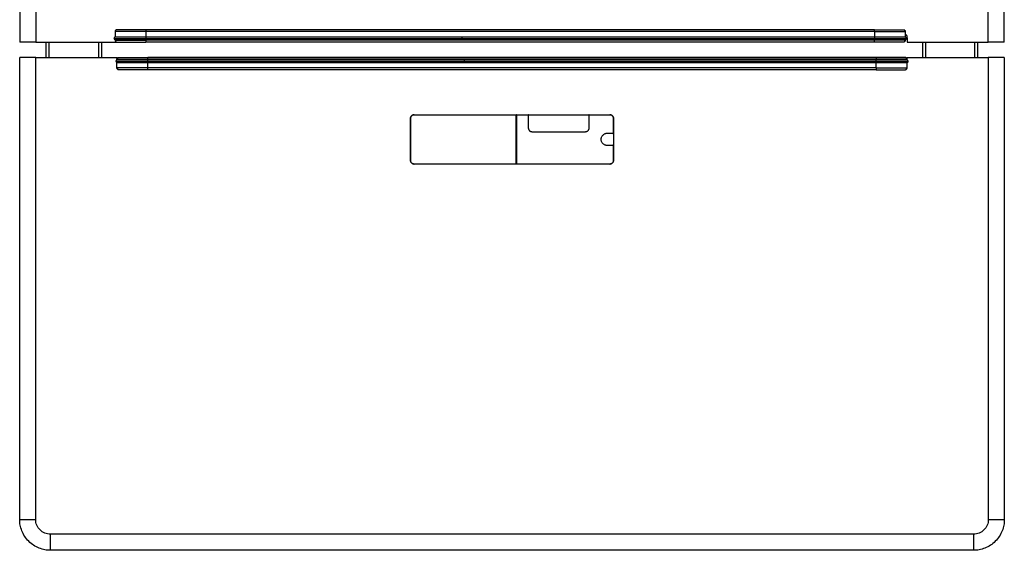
# Model space of a CAD drawing. Header units: millimetres. Extents: x -198 to 1402, y 625 to 2250.
# Tile 1 of 2: x -198 to 1402, y 625 to 1486. Entities that reach past the tile are written whole.
import ezdxf

# ---------------------------------------------------------------- set-up
doc = ezdxf.new("R2010")
doc.units = ezdxf.units.MM

msp = doc.modelspace()

# ---------------------------------------------------------------- linework, layer by layer
at = {"color": 7, "linetype": 'Continuous', "lineweight": 25}
for p, q in [((-198.1, 2199.6), (-198.1, 1449.6)), ((-172.1, 2199.6), (-172.1, 1449.6)), ((1375.9, 1449.6), (1375.9, 2199.6)), ((1401.9, 1449.6), (1401.9, 2199.6)), ((-43.1, 1466.6), (-43.1, 1457.5)), ((1190.9, 1469.6), (6.9, 1469.6)), ((1190.9, 1466.6), (6.9, 1466.6)), ((1190.9, 1457.6), (6.9, 1457.6)), ((1240.9, 1466.6), (1240.9, 1457.6)), ((1240.9, 1457.6), (1240.9, 1457.6)), ((1243.9, 1456.5), (1243.9, 1458.6)), ((-172.1, 1449.6), (-40.2, 1449.6)), ((-155.1, 1424.6), (-155.1, 1449.6)), ((-65.1, 1449.6), (-65.1, 1424.6)), ((-43.1, 1453.6), (-43.1, 1452.6)), ((6.9, 1455.6), (1190.9, 1455.6)), ((6.9, 1453.6), (1190.9, 1453.6)), ((1190.9, 1452.6), (6.9, 1452.6)), ((1190.9, 1449.6), (6.9, 1449.6)), ((1239, 1449.8), (1239.3, 1450)), ((1240.9, 1453.6), (1240.9, 1453.6)), ((1240.9, 1453.6), (1240.9, 1452.6)), ((1244, 1455.6), (1244, 1449.6)), ((1244, 1449.6), (1375.9, 1449.6)), ((1268.9, 1449.6), (1268.9, 1424.6)), ((1358.9, 1424.6), (1358.9, 1449.6)), ((-198.1, 674.6), (-198.1, 1424.6)), ((-172.1, 674.6), (-172.1, 1424.6)), ((-172.1, 1424.6), (-40.2, 1424.6)), ((-40.2, 1424.6), (-40.2, 1421.8)), ((1193.9, 1424.6), (9.9, 1424.6)), ((1242.3, 1424.2), (1242, 1424.4)), ((1244, 1421.7), (1244, 1424.6)), ((1244, 1424.6), (1375.9, 1424.6)), ((1375.9, 1424.6), (1375.9, 674.6)), ((1401.9, 1424.6), (1401.9, 674.6)), ((-40.2, 1421.6), (-40.2, 1420.5)), ((-40.1, 1420.5), (-40.1, 1421.6)), ((-40.1, 1407.6), (-40.1, 1416.6)), ((1193.9, 1421.6), (9.9, 1421.6)), ((1193.9, 1420.6), (9.9, 1420.6)), ((9.9, 1418.6), (1193.9, 1418.6)), ((9.9, 1416.6), (1193.9, 1416.6)), ((1243.9, 1420.6), (1243.9, 1421.6)), ((1243.9, 1420.6), (1243.9, 1420.6)), ((1243.9, 1416.6), (1243.9, 1416.6)), ((1243.9, 1407.6), (1243.9, 1416.6)), ((1244, 1420.6), (1244, 1421.6)), ((1193.9, 1407.6), (9.9, 1407.6)), ((1193.9, 1404.6), (9.9, 1404.6)), ((442.9, 1331.6), (760.9, 1331.6)), ((608.9, 1251.6), (608.9, 1331.6)), ((609.4, 1331.1), (609.4, 1252.1)), ((628.9, 1309.6), (628.9, 1331.1)), ((726.9, 1331.1), (726.9, 1309.6)), ((436.9, 1325.6), (436.9, 1257.6)), ((436.9, 1257.6), (436.9, 1325.6)), ((766.9, 1302.1), (766.9, 1325.6)), ((766.9, 1325.6), (766.9, 1257.6)), ((720.9, 1303.6), (634.9, 1303.6)), ((756.9, 1301.6), (766.4, 1301.6)), ((766.9, 1299.9), (766.5, 1301.7)), ((766.4, 1281.6), (756.9, 1281.6)), ((766.9, 1257.6), (766.9, 1281.1)), ((760.9, 1251.6), (442.9, 1251.6)), ((1351.9, 650.6), (-148.1, 650.6)), ((1351.9, 624.6), (-148.1, 624.6))]:
    msp.add_line(p, q, dxfattribs=at)
at = {"color": 8, "linetype": 'Continuous', "lineweight": 25}
for p, q in [((6.9, 1466.6), (6.9, 1457.6)), ((1190.9, 1466.6), (1190.9, 1457.6)), ((-150.1, 1424.6), (-150.1, 1449.6)), ((-70.1, 1449.6), (-70.1, 1424.6)), ((6.9, 1453.6), (6.9, 1452.6)), ((1190.9, 1453.6), (1190.9, 1452.6)), ((1273.9, 1449.6), (1273.9, 1424.6)), ((1353.9, 1424.6), (1353.9, 1449.6)), ((9.9, 1420.6), (9.9, 1421.6)), ((9.9, 1407.6), (9.9, 1416.6)), ((1193.9, 1420.6), (1193.9, 1421.6)), ((1193.9, 1407.6), (1193.9, 1416.6))]:
    msp.add_line(p, q, dxfattribs=at)
at = {"color": 7, "linetype": 'Continuous', "lineweight": 25}
for points, knots in [([(-42.2, 1457.6), (-42.5, 1457.6), (-43.1, 1457.5), (-44, 1457.1), (-44.7, 1456.4), (-44.8, 1455.9), (-44.9, 1455.6)], [0, 0, 0, 0, 0.244109, 0.496239, 0.75033, 1, 1, 1, 1]), ([(-40.1, 1469.6), (-40.5, 1469.6), (-40.8, 1469.6), (-41.6, 1469.3), (-41.9, 1469), (-42.5, 1468.5), (-42.8, 1468.1), (-43.1, 1467.4), (-43.1, 1467), (-43.1, 1466.6)], [0, 0, 0, 0, 0.25, 0.25, 0.5, 0.5, 0.75, 0.75, 1, 1, 1, 1]), ([(6.9, 1466.6), (3.9, 1466.6), (0.9, 1466.6), (-5.3, 1466.6), (-8.4, 1466.6), (-14.6, 1466.6), (-17.6, 1466.6), (-23.3, 1466.6), (-26, 1466.6), (-30.9, 1466.6), (-33.1, 1466.6), (-36.8, 1466.6), (-38.4, 1466.6), (-40.8, 1466.6), (-41.7, 1466.6), (-42.9, 1466.6), (-43.1, 1466.6), (-43.1, 1466.6)], [0, 0, 0, 0, 0.125, 0.125, 0.25, 0.25, 0.375, 0.375, 0.5, 0.5, 0.625, 0.625, 0.75, 0.75, 0.875, 0.875, 1, 1, 1, 1]), ([(-41.2, 1469.4), (-41.5, 1469.3), (-42, 1469), (-42.4, 1468.3), (-42.5, 1467.4), (-42.3, 1466.9), (-42.2, 1466.6)], [0, 0, 0, 0, 0.246883, 0.497393, 0.749174, 1, 1, 1, 1]), ([(6.9, 1457.6), (5, 1457.6), (1.6, 1457.6), (-3.1, 1457.6), (-6.9, 1457.6), (-9.9, 1457.6), (-13.7, 1457.6), (-18.4, 1457.6), (-23.9, 1457.6), (-28.8, 1457.6), (-32.1, 1457.6), (-34.2, 1457.6), (-35.8, 1457.6), (-37.5, 1457.6), (-39.3, 1457.6), (-41, 1457.6), (-41.7, 1457.6), (-42.2, 1457.6)], [0, 0, 0, 0, 0.081123, 0.149962, 0.206511, 0.250765, 0.288051, 0.383851, 0.481976, 0.57903, 0.667092, 0.699278, 0.740786, 0.791615, 0.851763, 0.921224, 1, 1, 1, 1]), ([(6.9, 1469.6), (0.7, 1469.6), (-5.4, 1469.6), (-16.8, 1469.6), (-27.2, 1469.6), (-34.2, 1469.6), (-38.9, 1469.6), (-40.1, 1469.6), (-40.1, 1469.6)], [0, 0, 0, 0, 0.25, 0.25, 0.5, 0.75, 0.75, 1, 1, 1, 1]), ([(6.9, 1469.6), (6.9, 1469.6), (6.9, 1469.6), (6.9, 1469.3), (6.9, 1469), (6.9, 1468.5), (6.9, 1468.1), (6.9, 1467.4), (6.9, 1467), (6.9, 1466.6)], [0, 0, 0, 0, 0.25, 0.25, 0.5, 0.5, 0.75, 0.75, 1, 1, 1, 1]), ([(1190.9, 1466.6), (1190.9, 1467), (1190.9, 1467.4), (1190.9, 1468.1), (1190.9, 1468.5), (1190.9, 1469), (1190.9, 1469.3), (1190.9, 1469.6), (1190.9, 1469.6), (1190.9, 1469.6)], [0, 0, 0, 0, 0.25, 0.25, 0.5, 0.5, 0.75, 0.75, 1, 1, 1, 1]), ([(1190.9, 1469.6), (1197, 1469.6), (1203.2, 1469.6), (1214.6, 1469.6), (1225, 1469.6), (1232, 1469.6), (1236.7, 1469.6), (1237.9, 1469.6), (1237.9, 1469.6)], [0, 0, 0, 0, 0.25, 0.25, 0.5, 0.75, 0.75, 1, 1, 1, 1]), ([(1239.9, 1457.6), (1239.5, 1457.6), (1238.8, 1457.6), (1237.1, 1457.6), (1235.3, 1457.6), (1233.6, 1457.6), (1232, 1457.6), (1229.8, 1457.6), (1226.6, 1457.6), (1221.7, 1457.6), (1216.2, 1457.6), (1211.4, 1457.6), (1207.6, 1457.6), (1204.6, 1457.6), (1200.9, 1457.6), (1196.2, 1457.6), (1192.7, 1457.6), (1190.9, 1457.6)], [0, 0, 0, 0, 0.078776, 0.148236, 0.208384, 0.259215, 0.300724, 0.332911, 0.420972, 0.518027, 0.61615, 0.711948, 0.749235, 0.793489, 0.850038, 0.918877, 1, 1, 1, 1]), ([(1237.9, 1469.6), (1238.2, 1469.6), (1238.6, 1469.6), (1239.4, 1469.3), (1239.7, 1469), (1240.3, 1468.5), (1240.5, 1468.1), (1240.8, 1467.4), (1240.9, 1467), (1240.9, 1466.6)], [0, 0, 0, 0, 0.25, 0.25, 0.5, 0.5, 0.75, 0.75, 1, 1, 1, 1]), ([(1239.9, 1466.6), (1240.1, 1466.9), (1240.3, 1467.4), (1240.2, 1468.3), (1239.8, 1469), (1239.2, 1469.3), (1239, 1469.4)], [0, 0, 0, 0, 0.250826, 0.502607, 0.753117, 1, 1, 1, 1]), ([(1239.8, 1466.6), (1240.1, 1466.6), (1240.8, 1466.6), (1240.8, 1466.6), (1240.9, 1466.6)], [0, 0, 0, 0, 0.32943, 1, 1, 1, 1]), ([(1242.6, 1455.6), (1242.6, 1455.9), (1242.4, 1456.4), (1241.8, 1457.1), (1240.9, 1457.5), (1240.2, 1457.6), (1239.9, 1457.6)], [0, 0, 0, 0, 0.249642, 0.503743, 0.7558945, 1, 1, 1, 1]), ([(1243.9, 1458.6), (1243.9, 1459), (1243.8, 1459.4), (1243.5, 1460.1), (1243.3, 1460.5), (1242.7, 1461), (1242.4, 1461.3), (1241.6, 1461.6), (1241.2, 1461.6), (1240.9, 1461.6)], [0, 0, 0, 0, 0.25, 0.25, 0.5, 0.5, 0.75, 0.75, 1, 1, 1, 1]), ([(1242.6, 1455.6), (1242.6, 1455.9), (1242.4, 1456.4), (1241.8, 1457.1), (1241.2, 1457.4), (1240.9, 1457.5), (1240.9, 1457.5)], [0, 0, 0, 0, 0.328665, 0.663148, 0.995051, 1, 1, 1, 1]), ([(-172.1, 1449.6), (-173.6, 1449.6), (-175.2, 1449.6), (-178.5, 1449.6), (-180.1, 1449.6), (-183.3, 1449.6), (-184.9, 1449.6), (-187.8, 1449.6), (-189.2, 1449.6), (-191.8, 1449.6), (-192.9, 1449.6), (-194.8, 1449.6), (-195.7, 1449.6), (-196.9, 1449.6), (-197.4, 1449.6), (-198, 1449.6), (-198.1, 1449.6), (-198.1, 1449.6)], [0, 0, 0, 0, 0.125, 0.125, 0.25, 0.25, 0.375, 0.375, 0.5, 0.5, 0.625, 0.625, 0.75, 0.75, 0.875, 0.875, 1, 1, 1, 1]), ([(-44.9, 1455.6), (-44.8, 1455.4), (-44.7, 1454.9), (-44, 1454.2), (-43.1, 1453.7), (-42.5, 1453.6), (-42.2, 1453.6)], [0, 0, 0, 0, 0.2496703, 0.5037609, 0.7558909, 1, 1, 1, 1]), ([(-43.1, 1452.6), (-43.1, 1452.6), (-43, 1452.6), (-42.3, 1452.6), (-42.1, 1452.6)], [0, 0, 0, 0, 0.617021, 1, 1, 1, 1]), ([(-43.1, 1452.6), (-43.1, 1452.3), (-43.1, 1451.9), (-42.8, 1451.1), (-42.5, 1450.8), (-41.9, 1450.2), (-41.6, 1450), (-40.8, 1449.7), (-40.5, 1449.6), (-40.1, 1449.6)], [0, 0, 0, 0, 0.25, 0.25, 0.5, 0.5, 0.75, 0.75, 1, 1, 1, 1]), ([(-42.2, 1452.6), (-42.3, 1452.3), (-42.5, 1451.8), (-42.4, 1451), (-42, 1450.2), (-41.5, 1450), (-41.2, 1449.8)], [0, 0, 0, 0, 0.250826, 0.502607, 0.753117, 1, 1, 1, 1]), ([(-42.2, 1453.6), (-41.7, 1453.6), (-41, 1453.6), (-39.3, 1453.6), (-37.5, 1453.6), (-35.8, 1453.6), (-34.2, 1453.6), (-32.1, 1453.6), (-28.8, 1453.6), (-23.9, 1453.6), (-18.4, 1453.6), (-13.7, 1453.6), (-9.9, 1453.6), (-6.9, 1453.6), (-3.1, 1453.6), (1.6, 1453.6), (5, 1453.6), (6.9, 1453.6)], [0, 0, 0, 0, 0.078776, 0.148237, 0.208385, 0.259214, 0.300722, 0.332908, 0.42097, 0.518024, 0.616149, 0.711949, 0.749235, 0.793489, 0.850038, 0.918877, 1, 1, 1, 1]), ([(-40.1, 1449.6), (-40.1, 1449.6), (-38.9, 1449.6), (-34.2, 1449.6), (-27.2, 1449.6), (-16.8, 1449.6), (-5.4, 1449.6), (0.7, 1449.6), (6.9, 1449.6)], [0, 0, 0, 0, 0.25, 0.25, 0.5, 0.75, 0.75, 1, 1, 1, 1]), ([(6.9, 1452.6), (6.9, 1452.3), (6.9, 1451.9), (6.9, 1451.1), (6.9, 1450.8), (6.9, 1450.2), (6.9, 1450), (6.9, 1449.7), (6.9, 1449.6), (6.9, 1449.6)], [0, 0, 0, 0, 0.25, 0.25, 0.5, 0.5, 0.75, 0.75, 1, 1, 1, 1]), ([(1190.9, 1453.6), (1192.7, 1453.6), (1196.2, 1453.6), (1200.9, 1453.6), (1204.6, 1453.6), (1207.6, 1453.6), (1211.4, 1453.6), (1216.2, 1453.6), (1221.7, 1453.6), (1226.6, 1453.6), (1229.8, 1453.6), (1232, 1453.6), (1233.6, 1453.6), (1235.3, 1453.6), (1237.1, 1453.6), (1238.8, 1453.6), (1239.5, 1453.6), (1239.9, 1453.6)], [0, 0, 0, 0, 0.081123, 0.149962, 0.206511, 0.250765, 0.288052, 0.38385, 0.481973, 0.579028, 0.667089, 0.699276, 0.740785, 0.791616, 0.851764, 0.921224, 1, 1, 1, 1]), ([(1240.9, 1452.6), (1240.9, 1452.6), (1239.6, 1452.6), (1234.6, 1452.6), (1227.2, 1452.6), (1216.1, 1452.6), (1204, 1452.6), (1197.4, 1452.6), (1190.9, 1452.6)], [0, 0, 0, 0, 0.25, 0.25, 0.5, 0.75, 0.75, 1, 1, 1, 1]), ([(1190.9, 1449.6), (1190.9, 1449.6), (1190.9, 1449.7), (1190.9, 1450), (1190.9, 1450.2), (1190.9, 1450.8), (1190.9, 1451.1), (1190.9, 1451.9), (1190.9, 1452.3), (1190.9, 1452.6)], [0, 0, 0, 0, 0.25, 0.25, 0.5, 0.5, 0.75, 0.75, 1, 1, 1, 1]), ([(1237.9, 1449.6), (1237.9, 1449.6), (1236.7, 1449.6), (1232, 1449.6), (1225, 1449.6), (1214.6, 1449.6), (1203.2, 1449.6), (1197, 1449.6), (1190.9, 1449.6)], [0, 0, 0, 0, 0.25, 0.25, 0.5, 0.75, 0.75, 1, 1, 1, 1]), ([(1240.9, 1452.6), (1240.9, 1452.3), (1240.8, 1451.9), (1240.5, 1451.1), (1240.3, 1450.8), (1239.7, 1450.2), (1239.4, 1450), (1238.6, 1449.7), (1238.2, 1449.6), (1237.9, 1449.6)], [0, 0, 0, 0, 0.25, 0.25, 0.5, 0.5, 0.75, 0.75, 1, 1, 1, 1]), ([(1239, 1449.8), (1239.2, 1450), (1239.8, 1450.2), (1240.2, 1451), (1240.3, 1451.8), (1240.1, 1452.3), (1239.9, 1452.6)], [0, 0, 0, 0, 0.246883, 0.497393, 0.749174, 1, 1, 1, 1]), ([(1239.9, 1453.6), (1240.2, 1453.6), (1240.9, 1453.7), (1241.8, 1454.2), (1242.4, 1454.9), (1242.6, 1455.4), (1242.6, 1455.6)], [0, 0, 0, 0, 0.2441055, 0.496257, 0.750358, 1, 1, 1, 1]), ([(1242.9, 1455.6), (1242.9, 1455.4), (1242.8, 1455.1), (1242.6, 1454.6), (1242.5, 1454.4), (1242.1, 1454), (1241.9, 1453.9), (1241.4, 1453.7), (1241.1, 1453.6), (1240.9, 1453.6)], [0, 0, 0, 0, 0.25, 0.25, 0.5, 0.5, 0.75, 0.75, 1, 1, 1, 1]), ([(1401.9, 1449.6), (1401.9, 1449.6), (1401.7, 1449.6), (1401.2, 1449.6), (1400.7, 1449.6), (1399.4, 1449.6), (1398.6, 1449.6), (1396.7, 1449.6), (1395.5, 1449.6), (1393, 1449.6), (1391.6, 1449.6), (1388.6, 1449.6), (1387.1, 1449.6), (1383.9, 1449.6), (1382.2, 1449.6), (1379, 1449.6), (1377.4, 1449.6), (1375.9, 1449.6)], [0, 0, 0, 0, 0.125, 0.125, 0.25, 0.25, 0.375, 0.375, 0.5, 0.5, 0.625, 0.625, 0.75, 0.75, 0.875, 0.875, 1, 1, 1, 1]), ([(-172.1, 1424.6), (-173.6, 1424.6), (-175.2, 1424.6), (-178.5, 1424.6), (-180.1, 1424.6), (-183.3, 1424.6), (-184.9, 1424.6), (-187.8, 1424.6), (-189.2, 1424.6), (-191.8, 1424.6), (-192.9, 1424.6), (-194.8, 1424.6), (-195.7, 1424.6), (-196.9, 1424.6), (-197.4, 1424.6), (-198, 1424.6), (-198.1, 1424.6), (-198.1, 1424.6)], [0, 0, 0, 0, 0.125, 0.125, 0.25, 0.25, 0.375, 0.375, 0.5, 0.5, 0.625, 0.625, 0.75, 0.75, 0.875, 0.875, 1, 1, 1, 1]), ([(-40.1, 1421.6), (-40.1, 1422), (-40.1, 1422.4), (-39.8, 1423.1), (-39.5, 1423.5), (-38.9, 1424.1), (-38.6, 1424.3), (-37.8, 1424.6), (-37.5, 1424.6), (-37.1, 1424.6)], [0, 0, 0, 0, 0.25, 0.25, 0.5, 0.5, 0.75, 0.75, 1, 1, 1, 1]), ([(-38.2, 1424.4), (-38.5, 1424.3), (-39, 1424), (-39.4, 1423.3), (-39.5, 1422.5), (-39.3, 1421.9), (-39.2, 1421.6)], [0, 0, 0, 0, 0.246883, 0.497393, 0.749174, 1, 1, 1, 1]), ([(-37.1, 1424.6), (-37.1, 1424.6), (-35.9, 1424.6), (-31.2, 1424.6), (-24.2, 1424.6), (-13.8, 1424.6), (-2.4, 1424.6), (3.7, 1424.6), (9.9, 1424.6)], [0, 0, 0, 0, 0.25, 0.25, 0.5, 0.75, 0.75, 1, 1, 1, 1]), ([(9.9, 1421.6), (9.9, 1422), (9.9, 1422.4), (9.9, 1423.1), (9.9, 1423.5), (9.9, 1424.1), (9.9, 1424.3), (9.9, 1424.6), (9.9, 1424.6), (9.9, 1424.6)], [0, 0, 0, 0, 0.25, 0.25, 0.5, 0.5, 0.75, 0.75, 1, 1, 1, 1]), ([(1193.9, 1424.6), (1193.9, 1424.6), (1193.9, 1424.6), (1193.9, 1424.3), (1193.9, 1424.1), (1193.9, 1423.5), (1193.9, 1423.1), (1193.9, 1422.4), (1193.9, 1422), (1193.9, 1421.6)], [0, 0, 0, 0, 0.25, 0.25, 0.5, 0.5, 0.75, 0.75, 1, 1, 1, 1]), ([(1240.9, 1424.6), (1240.9, 1424.6), (1239.7, 1424.6), (1235, 1424.6), (1228, 1424.6), (1217.6, 1424.6), (1206.2, 1424.6), (1200, 1424.6), (1193.9, 1424.6)], [0, 0, 0, 0, 0.25, 0.25, 0.5, 0.75, 0.75, 1, 1, 1, 1]), ([(1243.9, 1421.6), (1243.9, 1422), (1243.8, 1422.4), (1243.5, 1423.1), (1243.3, 1423.5), (1242.7, 1424.1), (1242.4, 1424.3), (1241.6, 1424.6), (1241.2, 1424.6), (1240.9, 1424.6)], [0, 0, 0, 0, 0.25, 0.25, 0.5, 0.5, 0.75, 0.75, 1, 1, 1, 1]), ([(1242.9, 1421.6), (1243.1, 1421.9), (1243.3, 1422.5), (1243.2, 1423.3), (1242.8, 1424), (1242.2, 1424.3), (1242, 1424.4)], [0, 0, 0, 0, 0.250826, 0.502607, 0.753117, 1, 1, 1, 1]), ([(1401.9, 1424.6), (1401.9, 1424.6), (1401.7, 1424.6), (1401.2, 1424.6), (1400.7, 1424.6), (1399.4, 1424.6), (1398.6, 1424.6), (1396.7, 1424.6), (1395.5, 1424.6), (1393, 1424.6), (1391.6, 1424.6), (1388.6, 1424.6), (1387.1, 1424.6), (1383.9, 1424.6), (1382.2, 1424.6), (1379, 1424.6), (1377.4, 1424.6), (1375.9, 1424.6)], [0, 0, 0, 0, 0.125, 0.125, 0.25, 0.25, 0.375, 0.375, 0.5, 0.5, 0.625, 0.625, 0.75, 0.75, 0.875, 0.875, 1, 1, 1, 1]), ([(-39.2, 1420.6), (-39.5, 1420.6), (-40.1, 1420.6), (-41, 1420.1), (-41.7, 1419.4), (-41.8, 1418.9), (-41.9, 1418.6)], [0, 0, 0, 0, 0.2441091, 0.4962391, 0.7503297, 1, 1, 1, 1]), ([(-41.9, 1418.6), (-41.8, 1418.4), (-41.7, 1417.9), (-41, 1417.2), (-40.1, 1416.7), (-39.5, 1416.7), (-39.2, 1416.6)], [0, 0, 0, 0, 0.24967, 0.503761, 0.755891, 1, 1, 1, 1]), ([(-40.1, 1421.6), (-40.1, 1421.6), (-38.8, 1421.6), (-33.8, 1421.6), (-26.4, 1421.6), (-15.3, 1421.6), (-3.2, 1421.6), (3.3, 1421.6), (9.9, 1421.6)], [0, 0, 0, 0, 0.25, 0.25, 0.5, 0.75, 0.75, 1, 1, 1, 1]), ([(9.9, 1420.6), (8, 1420.6), (4.6, 1420.6), (-0.1, 1420.6), (-3.9, 1420.6), (-6.9, 1420.6), (-10.7, 1420.6), (-15.4, 1420.6), (-20.9, 1420.6), (-25.8, 1420.6), (-29.1, 1420.6), (-31.2, 1420.6), (-32.8, 1420.6), (-34.5, 1420.6), (-36.3, 1420.6), (-38, 1420.6), (-38.7, 1420.6), (-39.2, 1420.6)], [0, 0, 0, 0, 0.081123, 0.149962, 0.206511, 0.250765, 0.288051, 0.383851, 0.481976, 0.57903, 0.667092, 0.699278, 0.740786, 0.791615, 0.851763, 0.921224, 1, 1, 1, 1]), ([(-39.2, 1416.6), (-38.7, 1416.6), (-38, 1416.6), (-36.3, 1416.6), (-34.5, 1416.6), (-32.8, 1416.6), (-31.2, 1416.6), (-29.1, 1416.6), (-25.8, 1416.6), (-20.9, 1416.6), (-15.4, 1416.6), (-10.7, 1416.6), (-6.9, 1416.6), (-3.9, 1416.6), (-0.1, 1416.6), (4.6, 1416.6), (8, 1416.6), (9.9, 1416.6)], [0, 0, 0, 0, 0.078776, 0.148237, 0.208385, 0.259214, 0.300722, 0.332908, 0.42097, 0.518024, 0.616149, 0.711949, 0.749235, 0.793489, 0.850038, 0.918877, 1, 1, 1, 1]), ([(1242.9, 1420.6), (1242.5, 1420.6), (1241.8, 1420.6), (1240.1, 1420.6), (1238.3, 1420.6), (1236.6, 1420.6), (1235, 1420.6), (1232.8, 1420.6), (1229.6, 1420.6), (1224.7, 1420.6), (1219.2, 1420.6), (1214.4, 1420.6), (1210.6, 1420.6), (1207.6, 1420.6), (1203.9, 1420.6), (1199.2, 1420.6), (1195.7, 1420.6), (1193.9, 1420.6)], [0, 0, 0, 0, 0.078776, 0.148236, 0.208384, 0.259215, 0.300724, 0.332911, 0.420972, 0.518027, 0.61615, 0.711948, 0.749235, 0.793489, 0.850038, 0.918877, 1, 1, 1, 1]), ([(1193.9, 1416.6), (1195.7, 1416.6), (1199.2, 1416.6), (1203.9, 1416.6), (1207.6, 1416.6), (1210.6, 1416.6), (1214.4, 1416.6), (1219.2, 1416.6), (1224.7, 1416.6), (1229.6, 1416.6), (1232.8, 1416.6), (1235, 1416.6), (1236.6, 1416.6), (1238.3, 1416.6), (1240.1, 1416.6), (1241.8, 1416.6), (1242.5, 1416.6), (1242.9, 1416.6)], [0, 0, 0, 0, 0.081123, 0.149962, 0.206511, 0.250765, 0.288052, 0.38385, 0.481973, 0.579028, 0.667089, 0.699276, 0.740785, 0.791616, 0.851764, 0.921224, 1, 1, 1, 1]), ([(1243.9, 1421.6), (1243.8, 1421.6), (1243.8, 1421.6), (1243.1, 1421.6), (1242.8, 1421.6)], [0, 0, 0, 0, 0.617021, 1, 1, 1, 1]), ([(1245.6, 1418.6), (1245.6, 1418.9), (1245.4, 1419.4), (1244.8, 1420.1), (1243.9, 1420.6), (1243.2, 1420.6), (1242.9, 1420.6)], [0, 0, 0, 0, 0.249642, 0.503743, 0.7558945, 1, 1, 1, 1]), ([(1242.9, 1416.6), (1243.2, 1416.7), (1243.9, 1416.7), (1244.8, 1417.2), (1245.4, 1417.9), (1245.6, 1418.4), (1245.6, 1418.6)], [0, 0, 0, 0, 0.244106, 0.496257, 0.750358, 1, 1, 1, 1]), ([(1243.9, 1416.6), (1244.1, 1416.6), (1244.4, 1416.7), (1244.9, 1416.9), (1245.1, 1417), (1245.5, 1417.4), (1245.6, 1417.7), (1245.8, 1418.1), (1245.9, 1418.4), (1245.9, 1418.6)], [0, 0, 0, 0, 0.25, 0.25, 0.5, 0.5, 0.75, 0.75, 1, 1, 1, 1]), ([(-39.1, 1407.6), (-39.3, 1407.6), (-40, 1407.6), (-40.1, 1407.6), (-40.1, 1407.6)], [0, 0, 0, 0, 0.32943, 1, 1, 1, 1]), ([(-37.1, 1404.6), (-37.5, 1404.6), (-37.8, 1404.7), (-38.6, 1405), (-38.9, 1405.2), (-39.5, 1405.8), (-39.8, 1406.2), (-40.1, 1406.9), (-40.1, 1407.3), (-40.1, 1407.6)], [0, 0, 0, 0, 0.25, 0.25, 0.5, 0.5, 0.75, 0.75, 1, 1, 1, 1]), ([(-39.2, 1407.6), (-39.3, 1407.4), (-39.5, 1406.8), (-39.4, 1406), (-39, 1405.3), (-38.5, 1405), (-38.2, 1404.8)], [0, 0, 0, 0, 0.250826, 0.502607, 0.753117, 1, 1, 1, 1]), ([(9.9, 1404.6), (3.7, 1404.6), (-2.4, 1404.6), (-13.8, 1404.6), (-24.2, 1404.6), (-31.2, 1404.6), (-35.9, 1404.6), (-37.1, 1404.6), (-37.1, 1404.6)], [0, 0, 0, 0, 0.25, 0.25, 0.5, 0.75, 0.75, 1, 1, 1, 1]), ([(9.9, 1404.6), (9.9, 1404.6), (9.9, 1404.7), (9.9, 1405), (9.9, 1405.2), (9.9, 1405.8), (9.9, 1406.2), (9.9, 1406.9), (9.9, 1407.3), (9.9, 1407.6)], [0, 0, 0, 0, 0.25, 0.25, 0.5, 0.5, 0.75, 0.75, 1, 1, 1, 1]), ([(1193.9, 1407.6), (1196.8, 1407.6), (1199.9, 1407.6), (1206.1, 1407.6), (1209.2, 1407.6), (1215.4, 1407.6), (1218.4, 1407.6), (1224.1, 1407.6), (1226.8, 1407.6), (1231.7, 1407.6), (1233.9, 1407.6), (1237.6, 1407.6), (1239.2, 1407.6), (1241.6, 1407.6), (1242.5, 1407.6), (1243.6, 1407.6), (1243.9, 1407.6), (1243.9, 1407.6)], [0, 0, 0, 0, 0.125, 0.125, 0.25, 0.25, 0.375, 0.375, 0.5, 0.5, 0.625, 0.625, 0.75, 0.75, 0.875, 0.875, 1, 1, 1, 1]), ([(1193.9, 1407.6), (1193.9, 1407.3), (1193.9, 1406.9), (1193.9, 1406.2), (1193.9, 1405.8), (1193.9, 1405.2), (1193.9, 1405), (1193.9, 1404.7), (1193.9, 1404.6), (1193.9, 1404.6)], [0, 0, 0, 0, 0.25, 0.25, 0.5, 0.5, 0.75, 0.75, 1, 1, 1, 1]), ([(1193.9, 1404.6), (1200, 1404.6), (1206.2, 1404.6), (1217.6, 1404.6), (1228, 1404.6), (1235, 1404.6), (1239.7, 1404.6), (1240.9, 1404.6), (1240.9, 1404.6)], [0, 0, 0, 0, 0.25, 0.25, 0.5, 0.75, 0.75, 1, 1, 1, 1]), ([(1240.9, 1404.6), (1241.2, 1404.6), (1241.6, 1404.7), (1242.4, 1405), (1242.7, 1405.2), (1243.3, 1405.8), (1243.5, 1406.2), (1243.8, 1406.9), (1243.9, 1407.3), (1243.9, 1407.6)], [0, 0, 0, 0, 0.25, 0.25, 0.5, 0.5, 0.75, 0.75, 1, 1, 1, 1]), ([(1242, 1404.8), (1242.2, 1405), (1242.8, 1405.3), (1243.2, 1406), (1243.3, 1406.8), (1243.1, 1407.4), (1242.9, 1407.6)], [0, 0, 0, 0, 0.246883, 0.497393, 0.749174, 1, 1, 1, 1]), ([(442.9, 1331.6), (442.5, 1331.6), (442.2, 1331.6), (441.4, 1331.5), (441, 1331.4), (440.3, 1331.1), (439.9, 1330.9), (439.3, 1330.4), (438.9, 1330.2), (438.3, 1329.6), (438.1, 1329.3), (437.6, 1328.6), (437.5, 1328.2), (437.2, 1327.5), (437.1, 1327.1), (436.9, 1326.4), (436.9, 1326), (436.9, 1325.6)], [0, 0, 0, 0, 0.125, 0.125, 0.25, 0.25, 0.375, 0.375, 0.5, 0.5, 0.625, 0.625, 0.75, 0.75, 0.875, 0.875, 1, 1, 1, 1]), ([(436.9, 1325.6), (436.9, 1326), (436.9, 1326.4), (437.1, 1327.1), (437.2, 1327.5), (437.5, 1328.2), (437.6, 1328.6), (438.1, 1329.3), (438.3, 1329.6), (438.9, 1330.2), (439.3, 1330.4), (439.9, 1330.9), (440.3, 1331.1), (441, 1331.4), (441.4, 1331.5), (442.2, 1331.6), (442.5, 1331.6), (442.9, 1331.6)], [0, 0, 0, 0, 0.125, 0.125, 0.25, 0.25, 0.375, 0.375, 0.5, 0.5, 0.625, 0.625, 0.75, 0.75, 0.875, 0.875, 1, 1, 1, 1]), ([(609.9, 1331.6), (609.8, 1331.6), (609.8, 1331.6), (609.6, 1331.6), (609.6, 1331.5), (609.5, 1331.4), (609.4, 1331.4), (609.4, 1331.3), (609.4, 1331.2), (609.4, 1331.1)], [0, 0, 0, 0, 0.25, 0.25, 0.5, 0.5, 0.75, 0.75, 1, 1, 1, 1]), ([(628.9, 1331.1), (628.9, 1331.2), (628.9, 1331.3), (628.8, 1331.4), (628.8, 1331.4), (628.7, 1331.5), (628.6, 1331.6), (628.5, 1331.6), (628.4, 1331.6), (628.4, 1331.6)], [0, 0, 0, 0, 0.25, 0.25, 0.5, 0.5, 0.75, 0.75, 1, 1, 1, 1]), ([(727.4, 1331.6), (727.3, 1331.6), (727.3, 1331.6), (727.1, 1331.6), (727.1, 1331.5), (727, 1331.4), (726.9, 1331.4), (726.9, 1331.3), (726.9, 1331.2), (726.9, 1331.1)], [0, 0, 0, 0, 0.25, 0.25, 0.5, 0.5, 0.75, 0.75, 1, 1, 1, 1]), ([(766.9, 1325.6), (766.9, 1326), (766.9, 1326.4), (766.7, 1327.1), (766.6, 1327.5), (766.3, 1328.2), (766.1, 1328.6), (765.7, 1329.3), (765.4, 1329.6), (764.8, 1330.2), (764.5, 1330.4), (763.8, 1330.9), (763.5, 1331.1), (762.7, 1331.4), (762.3, 1331.5), (761.6, 1331.6), (761.2, 1331.6), (760.9, 1331.6)], [0, 0, 0, 0, 0.125, 0.125, 0.25, 0.25, 0.375, 0.375, 0.5, 0.5, 0.625, 0.625, 0.75, 0.75, 0.875, 0.875, 1, 1, 1, 1]), ([(760.9, 1331.6), (761.2, 1331.6), (761.6, 1331.6), (762.3, 1331.5), (762.7, 1331.4), (763.5, 1331.1), (763.8, 1330.9), (764.5, 1330.4), (764.8, 1330.2), (765.4, 1329.6), (765.7, 1329.3), (766.1, 1328.6), (766.3, 1328.2), (766.6, 1327.5), (766.7, 1327.1), (766.9, 1326.4), (766.9, 1326), (766.9, 1325.6)], [0, 0, 0, 0, 0.125, 0.125, 0.25, 0.25, 0.375, 0.375, 0.5, 0.5, 0.625, 0.625, 0.75, 0.75, 0.875, 0.875, 1, 1, 1, 1]), ([(634.9, 1303.6), (634.5, 1303.6), (634.2, 1303.7), (633.4, 1303.8), (633, 1303.9), (632.3, 1304.2), (631.9, 1304.4), (631.3, 1304.8), (630.9, 1305.1), (630.3, 1305.7), (630.1, 1306), (629.6, 1306.7), (629.5, 1307.1), (629.2, 1307.8), (629.1, 1308.2), (628.9, 1308.9), (628.9, 1309.3), (628.9, 1309.6)], [0, 0, 0, 0, 0.125, 0.125, 0.25, 0.25, 0.375, 0.375, 0.5, 0.5, 0.625, 0.625, 0.75, 0.75, 0.875, 0.875, 1, 1, 1, 1]), ([(726.9, 1309.6), (726.9, 1309.3), (726.9, 1308.9), (726.7, 1308.2), (726.6, 1307.8), (726.3, 1307.1), (726.1, 1306.7), (725.7, 1306), (725.4, 1305.7), (724.8, 1305.1), (724.5, 1304.8), (723.8, 1304.4), (723.5, 1304.2), (722.7, 1303.9), (722.3, 1303.8), (721.6, 1303.7), (721.2, 1303.6), (720.9, 1303.6)], [0, 0, 0, 0, 0.125, 0.125, 0.25, 0.25, 0.375, 0.375, 0.5, 0.5, 0.625, 0.625, 0.75, 0.75, 0.875, 0.875, 1, 1, 1, 1]), ([(756.9, 1281.6), (756.3, 1281.6), (755.7, 1281.7), (754.4, 1281.9), (753.8, 1282.1), (752.6, 1282.6), (752, 1282.9), (750.8, 1283.6), (750.3, 1284.1), (749.3, 1285.1), (748.9, 1285.6), (748.1, 1286.7), (747.8, 1287.3), (747.3, 1288.6), (747.2, 1289.2), (746.9, 1290.4), (746.9, 1291), (746.9, 1292.2), (746.9, 1292.8), (747.2, 1294.1), (747.3, 1294.7), (747.8, 1295.9), (748.1, 1296.5), (748.9, 1297.7), (749.3, 1298.2), (750.3, 1299.2), (750.8, 1299.6), (752, 1300.4), (752.6, 1300.7), (753.8, 1301.2), (754.4, 1301.4), (755.7, 1301.6), (756.3, 1301.6), (756.9, 1301.6)], [0, 0, 0, 0, 0.0625, 0.0625, 0.125, 0.125, 0.1875, 0.1875, 0.25, 0.25, 0.3125, 0.3125, 0.375, 0.375, 0.4375, 0.4375, 0.5, 0.5, 0.5625, 0.5625, 0.625, 0.625, 0.6875, 0.6875, 0.75, 0.75, 0.8125, 0.8125, 0.875, 0.875, 0.9375, 0.9375, 1, 1, 1, 1]), ([(766.4, 1301.6), (766.4, 1301.6), (766.5, 1301.6), (766.6, 1301.7), (766.7, 1301.7), (766.8, 1301.8), (766.8, 1301.9), (766.9, 1302), (766.9, 1302.1), (766.9, 1302.1)], [0, 0, 0, 0, 0.25, 0.25, 0.5, 0.5, 0.75, 0.75, 1, 1, 1, 1]), ([(766.9, 1281.1), (766.9, 1281.2), (766.9, 1281.3), (766.8, 1281.4), (766.8, 1281.4), (766.7, 1281.5), (766.6, 1281.6), (766.5, 1281.6), (766.4, 1281.6), (766.4, 1281.6)], [0, 0, 0, 0, 0.25, 0.25, 0.5, 0.5, 0.75, 0.75, 1, 1, 1, 1]), ([(766.6, 1281.5), (766.6, 1281.5), (766.9, 1282.1), (766.9, 1282.8), (766.9, 1283.4)], [0, 0, 0, 0, 0.047022, 1, 1, 1, 1]), ([(436.9, 1257.6), (436.9, 1257.3), (436.9, 1256.9), (437.1, 1256.2), (437.2, 1255.8), (437.5, 1255.1), (437.6, 1254.7), (438.1, 1254), (438.3, 1253.7), (438.9, 1253.1), (439.3, 1252.8), (439.9, 1252.4), (440.3, 1252.2), (441, 1251.9), (441.4, 1251.8), (442.2, 1251.7), (442.5, 1251.6), (442.9, 1251.6)], [0, 0, 0, 0, 0.125, 0.125, 0.25, 0.25, 0.375, 0.375, 0.5, 0.5, 0.625, 0.625, 0.75, 0.75, 0.875, 0.875, 1, 1, 1, 1]), ([(442.9, 1251.6), (442.5, 1251.6), (442.2, 1251.7), (441.4, 1251.8), (441, 1251.9), (440.3, 1252.2), (439.9, 1252.4), (439.3, 1252.8), (438.9, 1253.1), (438.3, 1253.7), (438.1, 1254), (437.6, 1254.7), (437.5, 1255.1), (437.2, 1255.8), (437.1, 1256.2), (436.9, 1256.9), (436.9, 1257.3), (436.9, 1257.6)], [0, 0, 0, 0, 0.125, 0.125, 0.25, 0.25, 0.375, 0.375, 0.5, 0.5, 0.625, 0.625, 0.75, 0.75, 0.875, 0.875, 1, 1, 1, 1]), ([(609.4, 1252.1), (609.4, 1252.1), (609.4, 1252), (609.4, 1251.9), (609.5, 1251.8), (609.6, 1251.7), (609.6, 1251.7), (609.8, 1251.6), (609.8, 1251.6), (609.9, 1251.6)], [0, 0, 0, 0, 0.25, 0.25, 0.5, 0.5, 0.75, 0.75, 1, 1, 1, 1]), ([(760.9, 1251.6), (761.2, 1251.6), (761.6, 1251.7), (762.3, 1251.8), (762.7, 1251.9), (763.5, 1252.2), (763.8, 1252.4), (764.5, 1252.8), (764.8, 1253.1), (765.4, 1253.7), (765.7, 1254), (766.1, 1254.7), (766.3, 1255.1), (766.6, 1255.8), (766.7, 1256.2), (766.9, 1256.9), (766.9, 1257.3), (766.9, 1257.6)], [0, 0, 0, 0, 0.125, 0.125, 0.25, 0.25, 0.375, 0.375, 0.5, 0.5, 0.625, 0.625, 0.75, 0.75, 0.875, 0.875, 1, 1, 1, 1]), ([(766.9, 1257.6), (766.9, 1257.3), (766.9, 1256.9), (766.7, 1256.2), (766.6, 1255.8), (766.3, 1255.1), (766.1, 1254.7), (765.7, 1254), (765.4, 1253.7), (764.8, 1253.1), (764.5, 1252.8), (763.8, 1252.4), (763.5, 1252.2), (762.7, 1251.9), (762.3, 1251.8), (761.6, 1251.7), (761.2, 1251.6), (760.9, 1251.6)], [0, 0, 0, 0, 0.125, 0.125, 0.25, 0.25, 0.375, 0.375, 0.5, 0.5, 0.625, 0.625, 0.75, 0.75, 0.875, 0.875, 1, 1, 1, 1]), ([(-148.1, 624.6), (-151.1, 624.6), (-154.1, 624.9), (-160.3, 626), (-163.4, 626.9), (-169.6, 629.4), (-172.6, 630.9), (-178.3, 634.7), (-181, 636.8), (-185.9, 641.7), (-188.1, 644.4), (-191.8, 650.1), (-193.4, 653.2), (-195.8, 659.3), (-196.7, 662.4), (-197.9, 668.6), (-198.1, 671.7), (-198.1, 674.6)], [0, 0, 0, 0, 0.125, 0.125, 0.25, 0.25, 0.375, 0.375, 0.5, 0.5, 0.625, 0.625, 0.75, 0.75, 0.875, 0.875, 1, 1, 1, 1]), ([(-198.1, 674.6), (-198.1, 674.6), (-198, 674.6), (-197.4, 674.6), (-196.9, 674.6), (-195.7, 674.6), (-194.8, 674.6), (-192.9, 674.6), (-191.8, 674.6), (-189.2, 674.6), (-187.8, 674.6), (-184.9, 674.6), (-183.3, 674.6), (-180.1, 674.6), (-178.5, 674.6), (-175.2, 674.6), (-173.6, 674.6), (-172.1, 674.6)], [0, 0, 0, 0, 0.125, 0.125, 0.25, 0.25, 0.375, 0.375, 0.5, 0.5, 0.625, 0.625, 0.75, 0.75, 0.875, 0.875, 1, 1, 1, 1]), ([(-148.1, 650.6), (-151.3, 650.6), (-154.4, 651.3), (-160.2, 653.7), (-165.5, 657.2), (-169.1, 662.6), (-171.5, 668.4), (-172.1, 671.5), (-172.1, 674.6)], [0, 0, 0, 0, 0.25, 0.25, 0.5, 0.75, 0.75, 1, 1, 1, 1]), ([(1401.9, 674.6), (1401.9, 671.7), (1401.6, 668.6), (1400.5, 662.4), (1399.6, 659.3), (1397.2, 653.2), (1395.6, 650.1), (1391.9, 644.4), (1389.7, 641.7), (1384.8, 636.8), (1382.1, 634.7), (1376.4, 630.9), (1373.4, 629.4), (1367.2, 626.9), (1364.1, 626), (1357.9, 624.9), (1354.8, 624.6), (1351.9, 624.6)], [0, 0, 0, 0, 0.125, 0.125, 0.25, 0.25, 0.375, 0.375, 0.5, 0.5, 0.625, 0.625, 0.75, 0.75, 0.875, 0.875, 1, 1, 1, 1]), ([(1375.9, 674.6), (1375.9, 671.5), (1375.3, 668.4), (1372.9, 662.6), (1369.3, 657.2), (1364, 653.7), (1358.2, 651.3), (1355, 650.6), (1351.9, 650.6)], [0, 0, 0, 0, 0.25, 0.25, 0.5, 0.75, 0.75, 1, 1, 1, 1]), ([(1375.9, 674.6), (1377.4, 674.6), (1379, 674.6), (1382.2, 674.6), (1383.9, 674.6), (1387.1, 674.6), (1388.6, 674.6), (1391.6, 674.6), (1393, 674.6), (1395.5, 674.6), (1396.7, 674.6), (1398.6, 674.6), (1399.4, 674.6), (1400.7, 674.6), (1401.2, 674.6), (1401.7, 674.6), (1401.9, 674.6), (1401.9, 674.6)], [0, 0, 0, 0, 0.125, 0.125, 0.25, 0.25, 0.375, 0.375, 0.5, 0.5, 0.625, 0.625, 0.75, 0.75, 0.875, 0.875, 1, 1, 1, 1]), ([(-148.1, 624.6), (-148.1, 624.6), (-148.1, 624.8), (-148.1, 625.4), (-148.1, 625.8), (-148.1, 627.1), (-148.1, 627.9), (-148.1, 629.8), (-148.1, 631), (-148.1, 633.5), (-148.1, 634.9), (-148.1, 637.9), (-148.1, 639.5), (-148.1, 642.7), (-148.1, 644.3), (-148.1, 647.5), (-148.1, 649.1), (-148.1, 650.6)], [0, 0, 0, 0, 0.125, 0.125, 0.25, 0.25, 0.375, 0.375, 0.5, 0.5, 0.625, 0.625, 0.75, 0.75, 0.875, 0.875, 1, 1, 1, 1]), ([(1351.9, 650.6), (1351.9, 649.1), (1351.9, 647.5), (1351.9, 644.3), (1351.9, 642.7), (1351.9, 639.5), (1351.9, 637.9), (1351.9, 634.9), (1351.9, 633.5), (1351.9, 631), (1351.9, 629.8), (1351.9, 627.9), (1351.9, 627.1), (1351.9, 625.8), (1351.9, 625.4), (1351.9, 624.8), (1351.9, 624.6), (1351.9, 624.6)], [0, 0, 0, 0, 0.125, 0.125, 0.25, 0.25, 0.375, 0.375, 0.5, 0.5, 0.625, 0.625, 0.75, 0.75, 0.875, 0.875, 1, 1, 1, 1])]:
    msp.add_open_spline(points, degree=3, knots=knots, dxfattribs=at)
at = {"color": 8, "linetype": 'Continuous', "lineweight": 25}
for points, knots in [([(6.9, 1457.6), (6.9, 1457.6), (6.9, 1457.6), (6.9, 1457.4), (6.9, 1457.2), (6.9, 1456.8), (6.9, 1456.6), (6.9, 1456.1), (6.9, 1455.9), (6.9, 1455.6)], [0, 0, 0, 0, 0.25, 0.25, 0.5, 0.5, 0.75, 0.75, 1, 1, 1, 1]), ([(521, 1455.6), (521, 1455.9), (521, 1456.1), (521, 1456.6), (521, 1456.8), (521, 1457.2), (521, 1457.4), (521, 1457.6), (521, 1457.6), (521, 1457.6)], [0, 0, 0, 0, 0.25, 0.25, 0.5, 0.5, 0.75, 0.75, 1, 1, 1, 1]), ([(1190.9, 1466.6), (1193.1, 1466.6), (1197.4, 1466.6), (1203.9, 1466.6), (1210.1, 1466.6), (1216, 1466.6), (1221.4, 1466.6), (1226.3, 1466.6), (1230.7, 1466.6), (1234.3, 1466.6), (1237.2, 1466.6), (1239.1, 1466.6), (1239.6, 1466.6), (1239.8, 1466.6)], [0, 0, 0, 0, 0.095155, 0.190319, 0.285472, 0.380632, 0.4758, 0.570951, 0.666102, 0.76127, 0.856429, 0.951583, 1, 1, 1, 1]), ([(1190.9, 1457.6), (1190.9, 1457.6), (1190.9, 1457.6), (1190.9, 1457.4), (1190.9, 1457.2), (1190.9, 1456.8), (1190.9, 1456.6), (1190.9, 1456.1), (1190.9, 1455.9), (1190.9, 1455.6)], [0, 0, 0, 0, 0.25, 0.25, 0.5, 0.5, 0.75, 0.75, 1, 1, 1, 1]), ([(-44.7, 1455.6), (-44.7, 1455.6), (-44.5, 1455.6), (-43, 1455.6), (-40.3, 1455.6), (-36.6, 1455.6), (-31.9, 1455.6), (-26.5, 1455.6), (-20.5, 1455.6), (-14.1, 1455.6), (-7.4, 1455.6), (-0.3, 1455.6), (4.5, 1455.6), (6.9, 1455.6)], [0, 0, 0, 0, 0.032211, 0.131832, 0.231451, 0.331072, 0.430693, 0.530311, 0.62425, 0.718191, 0.812126, 0.906064, 1, 1, 1, 1]), ([(-42.1, 1452.6), (-41.9, 1452.6), (-41.4, 1452.6), (-39.9, 1452.6), (-37.6, 1452.6), (-35, 1452.6), (-32, 1452.6), (-28.5, 1452.6), (-24.7, 1452.6), (-20.5, 1452.6), (-16.1, 1452.6), (-11.1, 1452.6), (-5.4, 1452.6), (0.8, 1452.6), (4.9, 1452.6), (6.9, 1452.6)], [0, 0, 0, 0, 0.0370773, 0.1318916, 0.2047896, 0.2788387, 0.3536755, 0.4289125, 0.5041495, 0.5789863, 0.6530354, 0.7259335, 0.8207478, 0.912275, 1, 1, 1, 1]), ([(6.9, 1455.6), (6.9, 1455.4), (6.9, 1455.1), (6.9, 1454.6), (6.9, 1454.4), (6.9, 1454), (6.9, 1453.9), (6.9, 1453.7), (6.9, 1453.6), (6.9, 1453.6)], [0, 0, 0, 0, 0.25, 0.25, 0.5, 0.5, 0.75, 0.75, 1, 1, 1, 1]), ([(521, 1453.6), (521, 1453.6), (521, 1453.7), (521, 1453.9), (521, 1454), (521, 1454.4), (521, 1454.6), (521, 1455.1), (521, 1455.4), (521, 1455.6)], [0, 0, 0, 0, 0.25, 0.25, 0.5, 0.5, 0.75, 0.75, 1, 1, 1, 1]), ([(1190.9, 1455.6), (1193.4, 1455.6), (1198.5, 1455.6), (1206, 1455.6), (1213.1, 1455.6), (1219.8, 1455.6), (1225.8, 1455.6), (1231, 1455.6), (1235.3, 1455.6), (1238.6, 1455.6), (1241, 1455.6), (1242.3, 1455.6), (1242.5, 1455.6), (1242.5, 1455.6)], [0, 0, 0, 0, 0.099629, 0.199258, 0.298885, 0.398515, 0.498144, 0.59777, 0.691717, 0.785665, 0.879608, 0.973554, 1, 1, 1, 1]), ([(1190.9, 1455.6), (1190.9, 1455.4), (1190.9, 1455.1), (1190.9, 1454.6), (1190.9, 1454.4), (1190.9, 1454), (1190.9, 1453.9), (1190.9, 1453.7), (1190.9, 1453.6), (1190.9, 1453.6)], [0, 0, 0, 0, 0.25, 0.25, 0.5, 0.5, 0.75, 0.75, 1, 1, 1, 1]), ([(-41.7, 1418.6), (-41.7, 1418.6), (-41.5, 1418.6), (-40, 1418.6), (-37.3, 1418.6), (-33.6, 1418.6), (-28.9, 1418.6), (-23.5, 1418.6), (-17.5, 1418.6), (-11.1, 1418.6), (-4.4, 1418.6), (2.7, 1418.6), (7.5, 1418.6), (9.9, 1418.6)], [0, 0, 0, 0, 0.032211, 0.131832, 0.231451, 0.331072, 0.430693, 0.530311, 0.62425, 0.718191, 0.812126, 0.906064, 1, 1, 1, 1]), ([(9.9, 1418.6), (9.9, 1418.9), (9.9, 1419.1), (9.9, 1419.6), (9.9, 1419.9), (9.9, 1420.2), (9.9, 1420.4), (9.9, 1420.6), (9.9, 1420.6), (9.9, 1420.6)], [0, 0, 0, 0, 0.25, 0.25, 0.5, 0.5, 0.75, 0.75, 1, 1, 1, 1]), ([(9.9, 1416.6), (9.9, 1416.6), (9.9, 1416.7), (9.9, 1416.9), (9.9, 1417), (9.9, 1417.4), (9.9, 1417.7), (9.9, 1418.1), (9.9, 1418.4), (9.9, 1418.6)], [0, 0, 0, 0, 0.25, 0.25, 0.5, 0.5, 0.75, 0.75, 1, 1, 1, 1]), ([(524, 1420.6), (524, 1420.6), (524, 1420.6), (524, 1420.4), (524, 1420.2), (524, 1419.9), (524, 1419.6), (524, 1419.1), (524, 1418.9), (524, 1418.6)], [0, 0, 0, 0, 0.25, 0.25, 0.5, 0.5, 0.75, 0.75, 1, 1, 1, 1]), ([(524, 1418.6), (524, 1418.4), (524, 1418.1), (524, 1417.7), (524, 1417.4), (524, 1417), (524, 1416.9), (524, 1416.7), (524, 1416.6), (524, 1416.6)], [0, 0, 0, 0, 0.25, 0.25, 0.5, 0.5, 0.75, 0.75, 1, 1, 1, 1]), ([(1242.8, 1421.6), (1242.7, 1421.6), (1242.2, 1421.6), (1240.6, 1421.6), (1238.4, 1421.6), (1235.8, 1421.6), (1232.8, 1421.6), (1229.3, 1421.6), (1225.5, 1421.6), (1221.3, 1421.6), (1216.9, 1421.6), (1211.9, 1421.6), (1206.2, 1421.6), (1200, 1421.6), (1195.9, 1421.6), (1193.9, 1421.6)], [0, 0, 0, 0, 0.037077, 0.131892, 0.20479, 0.278839, 0.353676, 0.428913, 0.50415, 0.578986, 0.653035, 0.725933, 0.820748, 0.912275, 1, 1, 1, 1]), ([(1193.9, 1418.6), (1193.9, 1418.9), (1193.9, 1419.1), (1193.9, 1419.6), (1193.9, 1419.9), (1193.9, 1420.2), (1193.9, 1420.4), (1193.9, 1420.6), (1193.9, 1420.6), (1193.9, 1420.6)], [0, 0, 0, 0, 0.25, 0.25, 0.5, 0.5, 0.75, 0.75, 1, 1, 1, 1]), ([(1193.9, 1418.6), (1196.4, 1418.6), (1201.5, 1418.6), (1209, 1418.6), (1216.1, 1418.6), (1222.8, 1418.6), (1228.8, 1418.6), (1234, 1418.6), (1238.3, 1418.6), (1241.6, 1418.6), (1244, 1418.6), (1245.3, 1418.6), (1245.5, 1418.6), (1245.5, 1418.6)], [0, 0, 0, 0, 0.099629, 0.199258, 0.298885, 0.398515, 0.498144, 0.59777, 0.691717, 0.785665, 0.879608, 0.973554, 1, 1, 1, 1]), ([(1193.9, 1416.6), (1193.9, 1416.6), (1193.9, 1416.7), (1193.9, 1416.9), (1193.9, 1417), (1193.9, 1417.4), (1193.9, 1417.7), (1193.9, 1418.1), (1193.9, 1418.4), (1193.9, 1418.6)], [0, 0, 0, 0, 0.25, 0.25, 0.5, 0.5, 0.75, 0.75, 1, 1, 1, 1]), ([(9.9, 1407.6), (7.7, 1407.6), (3.3, 1407.6), (-3.1, 1407.6), (-9.3, 1407.6), (-15.2, 1407.6), (-20.6, 1407.6), (-25.6, 1407.6), (-29.9, 1407.6), (-33.5, 1407.6), (-36.4, 1407.6), (-38.3, 1407.6), (-38.9, 1407.6), (-39.1, 1407.6)], [0, 0, 0, 0, 0.095155, 0.190319, 0.285472, 0.380632, 0.4758, 0.570951, 0.666102, 0.76127, 0.856429, 0.951583, 1, 1, 1, 1])]:
    msp.add_open_spline(points, degree=3, knots=knots, dxfattribs=at)
at = {"color": 7, "linetype": 'Continuous', "lineweight": 25}
msp.add_open_spline([(1243.9, 1456.5), (1243.9, 1456.2), (1244, 1455.9), (1244, 1455.6)], degree=3, dxfattribs=at)

doc.saveas('drawing.dxf')
